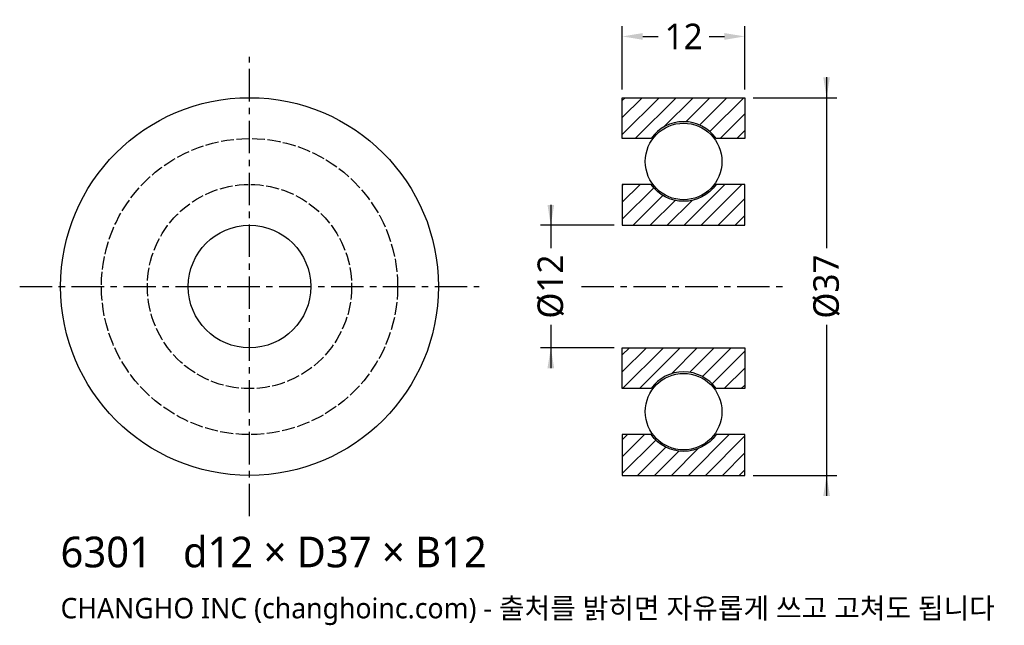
# Model space of a CAD drawing. Header units: millimetres. Extents: x -22.5 to 73.9, y -33.2 to 26.1.
import ezdxf

# ---------------------------------------------------------------- set-up
doc = ezdxf.new("R2010")
doc.units = ezdxf.units.MM
doc.linetypes.add('CENTER', pattern=[5.08, 3.175, -0.635, 0.635, -0.635])
doc.linetypes.add('DASHED', pattern=[1.524, 1.27, -0.254])
for name, color, linetype in [('문자', 7, 'CONTINUOUS'), ('숨은선', 3, 'DASHED'), ('외형선', 7, 'CONTINUOUS'), ('중심선', 1, 'CENTER'), ('치수', 4, 'CONTINUOUS'), ('해칭', 8, 'CONTINUOUS')]:
    doc.layers.add(name, color=color, linetype=linetype)
doc.styles.add('CH_KOR', font='malgun.ttf')
doc.dimstyles.new('CH_DIM', dxfattribs={"dimtxt": 2.5, "dimasz": 2, "dimexe": 1, "dimexo": 0.8, "dimgap": 0.8, "dimtad": 1, "dimdec": 0, "dimtxsty": 'CH_KOR', "dimcen": 2.5, "dimclrd": 4, "dimclre": 4, "dimclrt": 4, "dimazin": 3, "dimtfac": 1, "dimtmove": 0, "dimatfit": 3})

# ---------------------------------------------------------------- blocks, each defined once
blk = doc.blocks.new('_CLOSEDFILLED')
at = {"color": 0, "linetype": 'BYBLOCK'}
blk.add_solid([(-1, 0.164), (0, 0), (-1, -0.164)], dxfattribs=at)
blk = doc.blocks.new('*D1')
at = {"color": 4}
for p, q in [((56.5, 20.5), (56.5, 3.75)), ((49.3, 18.5), (57.5, 18.5)), ((56.5, -3.75), (56.5, -20.5)), ((49.3, -18.5), (57.5, -18.5))]:
    blk.add_line(p, q, dxfattribs=at)
at = {"layer": 'Defpoints'}
for p in [(48.5, 18.5), (56.5, 18.5), (48.5, -18.5)]:
    blk.add_point(p, dxfattribs=at)
at = {"layer": '치수', "color": 4, "xscale": 2, "yscale": 2}
for p, rotation in [((56.5, 18.5), 270), ((56.5, -18.5), 90)]:
    blk.add_blockref('_CLOSEDFILLED', p, dxfattribs=dict(at, rotation=rotation))
at = {"layer": '치수', "color": 4, "insert": (56.5, 0), "char_height": 2.5, "attachment_point": 5, "rotation": 90, "style": 'CH_KOR'}
blk.add_mtext('Ø37', dxfattribs=at)
blk = doc.blocks.new('*D2')
at = {"color": 4}
for p, q in [((29.5, 8), (29.5, 3.75)), ((35.7, 6), (28.5, 6)), ((29.5, -3.75), (29.5, -8)), ((35.7, -6), (28.5, -6))]:
    blk.add_line(p, q, dxfattribs=at)
at = {"layer": 'Defpoints'}
for p in [(29.5, 6), (36.5, 6), (36.5, -6)]:
    blk.add_point(p, dxfattribs=at)
at = {"layer": '치수', "color": 4, "xscale": 2, "yscale": 2}
for p, rotation in [((29.5, 6), 270), ((29.5, -6), 90)]:
    blk.add_blockref('_CLOSEDFILLED', p, dxfattribs=dict(at, rotation=rotation))
at = {"layer": '치수', "color": 4, "insert": (29.5, 0), "char_height": 2.5, "attachment_point": 5, "rotation": 90, "style": 'CH_KOR'}
blk.add_mtext('Ø12', dxfattribs=at)
blk = doc.blocks.new('*D3')
at = {"color": 4}
for p, q in [((36.5, 19.3), (36.5, 25.5)), ((48.5, 19.3), (48.5, 25.5)), ((38.5, 24.5), (40, 24.5)), ((45, 24.5), (46.5, 24.5))]:
    blk.add_line(p, q, dxfattribs=at)
at = {"layer": 'Defpoints'}
for p in [(36.5, 24.5), (36.5, 18.5), (48.5, 18.5)]:
    blk.add_point(p, dxfattribs=at)
at = {"layer": '치수', "color": 4, "xscale": 2, "yscale": 2, "rotation": 180}
blk.add_blockref('_CLOSEDFILLED', (36.5, 24.5), dxfattribs=at)
at = {"layer": '치수', "color": 4, "xscale": 2, "yscale": 2}
blk.add_blockref('_CLOSEDFILLED', (48.5, 24.5), dxfattribs=at)
at = {"layer": '치수', "color": 4, "insert": (42.5, 24.5), "char_height": 2.5, "attachment_point": 5, "style": 'CH_KOR'}
blk.add_mtext('12', dxfattribs=at)

msp = doc.modelspace()

# ---------------------------------------------------------------- hatches: boundary and pattern name
at = {"layer": '해칭'}
h = msp.add_hatch(dxfattribs=at)
h.set_pattern_fill('ANSI31', scale=0.37)
h.paths.add_polyline_path([(36.5, 18.5), (48.5, 18.5), (48.5, 14.5), (45.686, 14.5, 0.51797), (39.314, 14.5), (36.5, 14.5)])
h = msp.add_hatch(dxfattribs=at)
h.set_pattern_fill('ANSI31', scale=0.37)
h.paths.add_polyline_path([(36.5, 6), (48.5, 6), (48.5, 10), (45.686, 10, -0.51797), (39.314, 10), (36.5, 10)])
h = msp.add_hatch(dxfattribs=at)
h.set_pattern_fill('ANSI31', scale=0.37)
h.paths.add_polyline_path([(36.5, -6), (48.5, -6), (48.5, -10), (45.686, -10, 0.51797), (39.314, -10), (36.5, -10)])
h = msp.add_hatch(dxfattribs=at)
h.set_pattern_fill('ANSI31', scale=0.37)
h.paths.add_polyline_path([(36.5, -18.5), (48.5, -18.5), (48.5, -14.5), (45.686, -14.5, -0.51797), (39.314, -14.5), (36.5, -14.5)])

# ---------------------------------------------------------------- linework, layer by layer
at = {"layer": '숨은선'}
for radius in [14.5, 10]:
    msp.add_circle((0, 0), radius, dxfattribs=at)
at = {"layer": '외형선'}
for points in [[(36.5, 18.5), (48.5, 18.5), (48.5, 14.5), (45.686, 14.5, 0.51797), (39.314, 14.5), (36.5, 14.5)], [(36.5, 6), (48.5, 6), (48.5, 10), (45.686, 10, -0.51797), (39.314, 10), (36.5, 10)], [(36.5, -6), (48.5, -6), (48.5, -10), (45.686, -10, 0.51797), (39.314, -10), (36.5, -10)], [(36.5, -18.5), (48.5, -18.5), (48.5, -14.5), (45.686, -14.5, -0.51797), (39.314, -14.5), (36.5, -14.5)]]:
    msp.add_lwpolyline(points, format="xyb", close=True, dxfattribs=at)
for centre, radius in [((0, 0), 18.5), ((42.5, 12.25), 3.75), ((0, 0), 6), ((42.5, -12.25), 3.75)]:
    msp.add_circle(centre, radius, dxfattribs=at)
at = {"layer": '중심선'}
for p, q in [((0, -22.5), (0, 22.5)), ((-22.5, 0), (22.5, 0)), ((32.5, 0), (52.5, 0))]:
    msp.add_line(p, q, dxfattribs=at)

# ---------------------------------------------------------------- texts
at = {"layer": '문자', "style": 'CH_KOR'}
for s, height, p in [('6301   d12 × D37 × B12', 3, (-18.5, -27.5)), ('CHANGHO INC (changhoinc.com) - 출처를 밝히면 자유롭게 쓰고 고쳐도 됩니다', 2, (-18.5, -32.5))]:
    msp.add_text(s, height=height, dxfattribs=at).set_placement(p)

# ---------------------------------------------------------------- dimensions: what is measured, and where the dimension line sits
at = {"layer": '치수'}
dim = msp.add_linear_dim(base=(36.5, 24.5), p1=(36.5, 18.5), p2=(48.5, 18.5), dimstyle='CH_DIM', override={"dimscale": 1}, dxfattribs=at)
dim.commit()
dim.dimension.update_dxf_attribs({"geometry": '*D3', "text_midpoint": (42.5, 24.5)})
for base, p1, p2, text, picture, middle in [((56.5, 18.5), (48.5, 18.5), (48.5, -18.5), 'Ø37', '*D1', (56.5, 0)), ((29.5, 6), (36.5, 6), (36.5, -6), 'Ø12', '*D2', (29.5, 0))]:
    dim = msp.add_linear_dim(base=base, p1=p1, p2=p2, angle=90, text=text, dimstyle='CH_DIM', override={"dimscale": 1}, dxfattribs=at)
    dim.commit()
    dim.dimension.update_dxf_attribs({"geometry": picture, "text_midpoint": middle})

doc.saveas('drawing.dxf')
